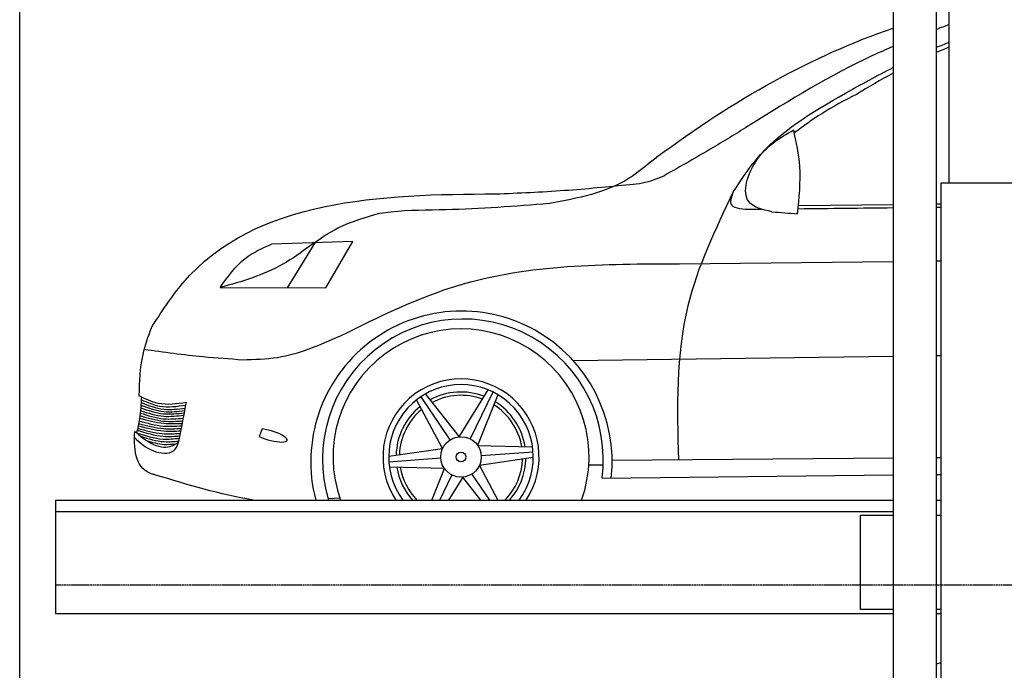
# Model space of a CAD drawing. Header units: millimetres. Extents: x 200 to 5711, y 92 to 8850.
# Tile 3 of 5: x 200 to 2808, y 5239 to 6962. Entities that reach past the tile are written whole.
import ezdxf

# ---------------------------------------------------------------- set-up
doc = ezdxf.new("R2010")
doc.units = ezdxf.units.MM
doc.linetypes.add('GEN3', pattern=[6.25, 5, -1.25])
doc.layers.add('3', color=6, linetype='GEN3')
doc.layers.add('car', color=10, linetype='Continuous')

msp = doc.modelspace()

# ---------------------------------------------------------------- linework, layer by layer
for p, q in [((2513.5, 7350), (2513.5, 3790)), ((2628.5, 3790), (2628.5, 7350)), ((2641, 265), (2641, 6530)), ((2641, 6530), (3003, 6530)), ((295, 5690), (2513.5, 5690)), ((295, 5690), (295, 5390)), ((2628.5, 5690), (2641, 5690)), ((295, 5390), (2513.5, 5390)), ((2628.5, 5390), (2641, 5390))]:
    msp.add_line(p, q)
for points in [[(5711.2, 3750), (5400, 3750), (5400, 200), (4950, 192.9), (4950, 91.6), (4850, 91.6), (4850, 177), (200, 250), (200, 8350)], [(2662, 6530), (2662, 7770)], [(295, 5660), (2136, 5660), (2513.5, 5660)], [(2513.5, 5400), (2427.5, 5400), (2427.5, 5650), (2513.5, 5650)], [(2628.5, 5650), (2641, 5650)], [(2641, 5400), (2628.5, 5400)]]:
    msp.add_lwpolyline(points)
at = {"layer": '3'}
msp.add_line((5360, 5465), (295, 5465), dxfattribs=at)
at = {"layer": 'car'}
for p, q in [((2262.8, 6470.4), (2513.5, 6472.9)), ((2628.5, 6474.1), (2641, 6474.2)), ((1082.4, 6374.7), (866.6, 6367.8)), ((982, 6371.5), (908.7, 6252.2)), ((1011.3, 6252.1), (1082.4, 6374.7)), ((1947.8, 6315.9), (2513.5, 6322)), ((2628.5, 6323.3), (2641, 6323.4)), ((731, 6252.5), (1011.3, 6252.1)), ((1665.7, 6059.7), (2513.5, 6071.5)), ((2628.5, 6073.1), (2641, 6073.3)), ((1364.3, 5857.7), (1440.9, 5981.7)), ((1453.4, 5976.1), (1393.4, 5852)), ((1320.3, 5826.9), (1251.2, 5955.2)), ((1262.3, 5963.2), (1339.8, 5849.3)), ((1274.7, 5970.9), (1364.3, 5857.7)), ((1466.3, 5969.1), (1413, 5834.9)), ((842.3, 5878.4), (834.7, 5858)), ((1177.5, 5805.9), (1320.3, 5826.9)), ((1413, 5834.9), (1558.7, 5830.7)), ((1560.1, 5817), (1422.6, 5806.9)), ((1177.9, 5791.3), (1315.3, 5801.5)), ((1560.5, 5802.4), (1417.6, 5781.4)), ((1769.4, 5795.3), (2513.5, 5801.8)), ((2628.5, 5802.8), (2641, 5802.9)), ((1325, 5773.4), (1179.3, 5777.6)), ((1291.9, 5690), (1325, 5773.4)), ((1417.6, 5781.4), (1466.9, 5690)), ((1707.4, 5783.6), (1745.6, 5783.1)), ((1312.5, 5690), (1344.5, 5756.4)), ((1373.6, 5750.7), (1336.2, 5690)), ((1421.6, 5690), (1373.6, 5750.7)), ((1445.1, 5690), (1398.1, 5759.1)), ((1742.6, 5748.2), (2513.5, 5756.5)), ((2628.5, 5757.8), (2641, 5757.9)), ((1016.3, 5694.6), (1047.6, 5695.8))]:
    msp.add_line(p, q, dxfattribs=at)
for radius in [53.7, 13.1]:
    msp.add_circle((1369, 5804.2), radius, dxfattribs=at)
for centre, radius, start, end in [((1370.2, 5791.3), 399.2, 353.8405, 194.6936), ((1373.8, 5797.5), 372, 352.3726, 196.8025), ((1369, 5804.2), 339.1, 340.3266, 199.6734), ((1369, 5804.2), 206.8, 326.4984, 213.5016), ((1369, 5804.2), 191.5, 323.4119, 216.5881), ((1369, 5804.2), 172, 69.0618, 118.4533), ((1369, 5804.2), 163.3, 69.6398, 117.9215), ((1369, 5804.2), 172, 9.0618, 58.4533), ((1369, 5804.2), 172, 129.0618, 178.4533), ((1369, 5804.2), 163.3, 129.6398, 177.9215), ((1369, 5804.2), 163.3, 9.6398, 57.9215), ((1369, 5804.2), 163.3, 315.6541, 357.9215), ((1369, 5804.2), 172, 318.4174, 358.4533), ((1369, 5804.2), 172, 189.0618, 221.5826), ((1369, 5804.2), 163.3, 189.6398, 224.3459)]:
    msp.add_arc(centre, radius, start, end, dxfattribs=at)
msp.add_ellipse((861.5, 5861.6), major_axis=(-46.9, 13.2), ratio=0.255437, start_param=1.034949, end_param=5.206775, dxfattribs=at)
for points in [[(1888.1, 6598.5), (2092.7, 6751.2), (2297.3, 6865.4), (2513.5, 6939.9)], [(2662, 6948.7), (2650.8, 6944.6), (2639.6, 6940.5), (2628.5, 6936.4)], [(2628.5, 6888.9), (2639.6, 6893.6), (2650.8, 6898), (2662, 6902.4)], [(2662, 6888.8), (2650.8, 6884.6), (2639.6, 6880.2), (2628.5, 6875.7)], [(2513.5, 6820.6), (2480.8, 6802.7), (2448.7, 6783.5), (2416.7, 6764.3)], [(2129.8, 6460.2), (2141.7, 6460.3), (2153.5, 6460.4), (2165.3, 6460.6)], [(2192.7, 6453.4), (2215.3, 6451.6), (2237.9, 6449.8), (2260.5, 6448)], [(2261.9, 6461.6), (2345.7, 6462.5), (2429.6, 6463.5), (2513.5, 6464.4)], [(2628.5, 6465.6), (2632.7, 6465.7), (2636.8, 6465.7), (2641, 6465.8)], [(624.9, 5861.7), (630.5, 5890.6), (636.1, 5919.4), (641.7, 5948.3)], [(818.3, 5690), (731.1, 5704.9), (645.6, 5730.7), (560, 5756.4)], [(2628.5, 5256.3), (2632.7, 5257.5), (2636.8, 5258.6), (2641, 5259.7)]]:
    msp.add_open_spline(points, degree=3, dxfattribs=at)
for points, knots in [([(2513.5, 6891), (2495.2, 6883.2), (2363.8, 6825.1), (2240.7, 6749.6), (2135.1, 6683.5)], [239.214143, 239.214143, 239.214143, 239.214143, 298.917163, 671.218612, 671.218612, 671.218612, 671.218612]), ([(2090.3, 6505.9), (2109.3, 6535.3), (2182, 6647.9), (2342.6, 6743.2), (2471.1, 6813.9), (2513.5, 6835.4)], [0, 0, 0, 0, 104.613348, 399.459773, 542.013572, 542.013572, 542.013572, 542.013572]), ([(2416.7, 6764.3), (2385.4, 6748.2), (2327.8, 6718.4), (2275.7, 6679.9), (2251.9, 6662.4)], [0, 0, 0, 0, 105.487502, 194.032591, 194.032591, 194.032591, 194.032591]), ([(2135.1, 6683.5), (2102.5, 6663.4), (2027.4, 6617.1), (1950.6, 6573.6), (1907.2, 6549)], [0, 0, 0, 0, 114.910988, 264.70194, 264.70194, 264.70194, 264.70194]), ([(2192.7, 6453.4), (2167.8, 6459.3), (2102.7, 6474.8), (2146.8, 6610.6), (2213.8, 6649.3), (2250.2, 6670.4)], [0, 0, 0, 0, 67.021534, 175.593767, 305.578082, 305.578082, 305.578082, 305.578082]), ([(2260.5, 6448), (2264.8, 6490), (2272.7, 6564.8), (2257.1, 6638.2), (2250.2, 6670.4)], [0, 0, 0, 0, 125.628927, 223.870214, 223.870214, 223.870214, 223.870214]), ([(1888.1, 6598.5), (1883.6, 6594.9), (1859.7, 6575.9), (1778.4, 6508), (1678.4, 6489.3), (1603.3, 6475.3)], [0, 0, 0, 0, 17.219123, 91.553213, 314.098964, 314.098964, 314.098964, 314.098964]), ([(1816.6, 6526), (1827.8, 6527), (1859.1, 6529.8), (1888.3, 6541.5), (1907.2, 6549)], [0, 0, 0, 0, 33.503315, 93.838272, 93.838272, 93.838272, 93.838272]), ([(1460.6, 6500.8), (1521.4, 6503.3), (1640.4, 6508.3), (1758.8, 6520.2), (1816.6, 6526)], [0, 0, 0, 0, 182.674626, 356.985827, 356.985827, 356.985827, 356.985827]), ([(548, 6145.3), (574.9, 6187), (768.6, 6487.3), (1160, 6499.8), (1460.6, 6500.8)], [0, 0, 0, 0, 146.390785, 1054.506962, 1054.506962, 1054.506962, 1054.506962]), ([(2090.3, 6505.9), (2042.7, 6407), (1935.4, 6183.8), (1941.4, 5935.3), (1944.8, 5796.9)], [0, 0, 0, 0, 324.815794, 732.898005, 732.898005, 732.898005, 732.898005]), ([(2090.3, 6505.9), (2085.6, 6494), (2073.9, 6464.2), (2108.8, 6461.7), (2129.8, 6460.2)], [0, 0, 0, 0, 31.951061, 80.326899, 80.326899, 80.326899, 80.326899]), ([(1603.3, 6475.3), (1512, 6468.1), (1372.2, 6457.1), (1221.8, 6457.9), (1163.9, 6450.3), (1154.2, 6449.1)], [0, 0, 0, 0, 274.815757, 420.633581, 449.945347, 449.945347, 449.945347, 449.945347]), ([(1154.2, 6449.1), (1116.1, 6438.3), (1021.4, 6411.6), (902.6, 6301.6), (788.6, 6269), (731, 6252.5)], [0, 0, 0, 0, 117.803172, 292.039075, 469.529804, 469.529804, 469.529804, 469.529804]), ([(731, 6252.5), (750.8, 6281), (786.1, 6331.7), (842.1, 6356.8), (866.6, 6367.8)], [0, 0, 0, 0, 101.655105, 180.962017, 180.962017, 180.962017, 180.962017]), ([(1049.4, 6124.6), (1152.6, 6175.7), (1432.9, 6314.6), (1748.5, 6315.4), (1947.8, 6315.9)], [0, 0, 0, 0, 342.291517, 928.771581, 928.771581, 928.771581, 928.771581]), ([(548, 6145.3), (539.6, 6122.3), (518.6, 6064.7), (516.6, 6003.4), (515.8, 5966.5)], [0, 0, 0, 0, 73.016764, 182.676184, 182.676184, 182.676184, 182.676184]), ([(791.2, 6061.8), (822, 6062.5), (911.8, 6064.7), (994.8, 6100.8), (1049.4, 6124.6)], [0, 0, 0, 0, 91.754818, 267.680359, 267.680359, 267.680359, 267.680359]), ([(529.4, 6089.6), (581.5, 6082.3), (668.5, 6070.1), (756.2, 6064.2), (791.2, 6061.8)], [0, 0, 0, 0, 157.997988, 263.411111, 263.411111, 263.411111, 263.411111]), ([(522.5, 5963.2), (521.3, 5943.9), (519.3, 5911.8), (512.4, 5880.4), (509.7, 5867.9)], [0, 0, 0, 0, 57.926992, 96.305474, 96.305474, 96.305474, 96.305474]), ([(641.7, 5948.3), (616.2, 5944.6), (572.1, 5938.3), (532.5, 5958.1), (515.8, 5966.5)], [0, 0, 0, 0, 74.852302, 129.82972, 129.82972, 129.82972, 129.82972]), ([(521.5, 5948.3), (541.3, 5940.7), (579.2, 5926.1), (619.5, 5931.1), (638.8, 5933.5)], [0, 0, 0, 0, 62.518363, 119.8399, 119.8399, 119.8399, 119.8399]), ([(522, 5955.9), (538.1, 5948.8), (575.8, 5932.2), (616.9, 5938.2), (640.4, 5941.6)], [0, 0, 0, 0, 51.934564, 121.328067, 121.328067, 121.328067, 121.328067]), ([(519.1, 5920.6), (539.6, 5914), (577, 5901.8), (616, 5905.4), (633.7, 5907.1)], [0, 0, 0, 0, 63.892634, 116.443296, 116.443296, 116.443296, 116.443296]), ([(519.8, 5927.4), (540.3, 5920.6), (578, 5908), (617.3, 5912.9), (635.2, 5915.1)], [0, 0, 0, 0, 63.7357, 117.344084, 117.344084, 117.344084, 117.344084]), ([(520.5, 5934.5), (540.4, 5927.6), (578.2, 5914.5), (617.8, 5919), (636.4, 5921.2)], [0, 0, 0, 0, 62.505368, 118.037382, 118.037382, 118.037382, 118.037382]), ([(521, 5941), (541.1, 5933.8), (579, 5920.1), (618.9, 5925.1), (637.6, 5927.4)], [0, 0, 0, 0, 63.052537, 118.885608, 118.885608, 118.885608, 118.885608]), ([(516.2, 5899.8), (537.2, 5893.8), (574.5, 5883.3), (613, 5885.7), (629.7, 5886.8)], [0, 0, 0, 0, 65.120445, 115.041337, 115.041337, 115.041337, 115.041337]), ([(517.4, 5907.2), (538.6, 5901.4), (575.9, 5891.2), (614.4, 5892.6), (631, 5893.2)], [0, 0, 0, 0, 65.723643, 115.055173, 115.055173, 115.055173, 115.055173]), ([(518.3, 5913.7), (539.2, 5907.5), (576.5, 5896.3), (615.2, 5898.7), (632.3, 5899.8)], [0, 0, 0, 0, 64.793005, 115.631626, 115.631626, 115.631626, 115.631626]), ([(560, 5756.4), (557.3, 5757.1), (509.8, 5768.7), (501.3, 5816.4), (504.8, 5872)], [0, 0, 0, 0, 8.283093, 145.106284, 145.106284, 145.106284, 145.106284]), ([(504.8, 5872), (518.4, 5860.5), (539.6, 5842.5), (572.7, 5830), (599.5, 5830.1), (613.2, 5838.7), (620.6, 5843.2)], [0, 0, 0, 0, 52.979941, 82.552708, 104.663038, 130.163319, 130.163319, 130.163319, 130.163319]), ([(511.2, 5874.9), (534.1, 5867.9), (571.2, 5856.5), (609.7, 5858.9), (624.5, 5859.9)], [0, 0, 0, 0, 71.039343, 115.081007, 115.081007, 115.081007, 115.081007]), ([(512.4, 5880.6), (534, 5874.2), (571.1, 5863.3), (609.7, 5865.7), (625.8, 5866.6)], [0, 0, 0, 0, 66.795803, 115.008831, 115.008831, 115.008831, 115.008831]), ([(513.7, 5886.7), (536.2, 5880.8), (573.5, 5871), (611.9, 5872.7), (627.1, 5873.3)], [0, 0, 0, 0, 69.428849, 114.774451, 114.774451, 114.774451, 114.774451]), ([(514.9, 5892.7), (536.9, 5886.9), (574.2, 5877.1), (612.6, 5879.1), (628.4, 5879.9)], [0, 0, 0, 0, 67.664155, 114.833407, 114.833407, 114.833407, 114.833407]), ([(504.1, 5855.5), (518.7, 5841.9), (546.2, 5816.4), (614, 5808.8), (621.5, 5845.2), (624.9, 5861.7)], [0, 0, 0, 0, 60.993713, 114.514531, 159.191537, 159.191537, 159.191537, 159.191537]), ([(509.7, 5867.9), (532.8, 5860.4), (570, 5848.4), (608.6, 5852.4), (623.2, 5853.9)], [0, 0, 0, 0, 71.833281, 115.488804, 115.488804, 115.488804, 115.488804]), ([(520.5, 5859), (541.2, 5852.5), (574.2, 5842), (608.6, 5845.2), (621.4, 5846.4)], [0, 0, 0, 0, 64.164444, 102.606236, 102.606236, 102.606236, 102.606236]), ([(535.3, 5848.1), (551.1, 5843.2), (576.9, 5835.2), (603.6, 5838.1), (614, 5839.2)], [0, 0, 0, 0, 49.032162, 79.87261, 79.87261, 79.87261, 79.87261])]:
    msp.add_open_spline(points, degree=3, knots=knots, dxfattribs=at)

doc.saveas('drawing.dxf')
